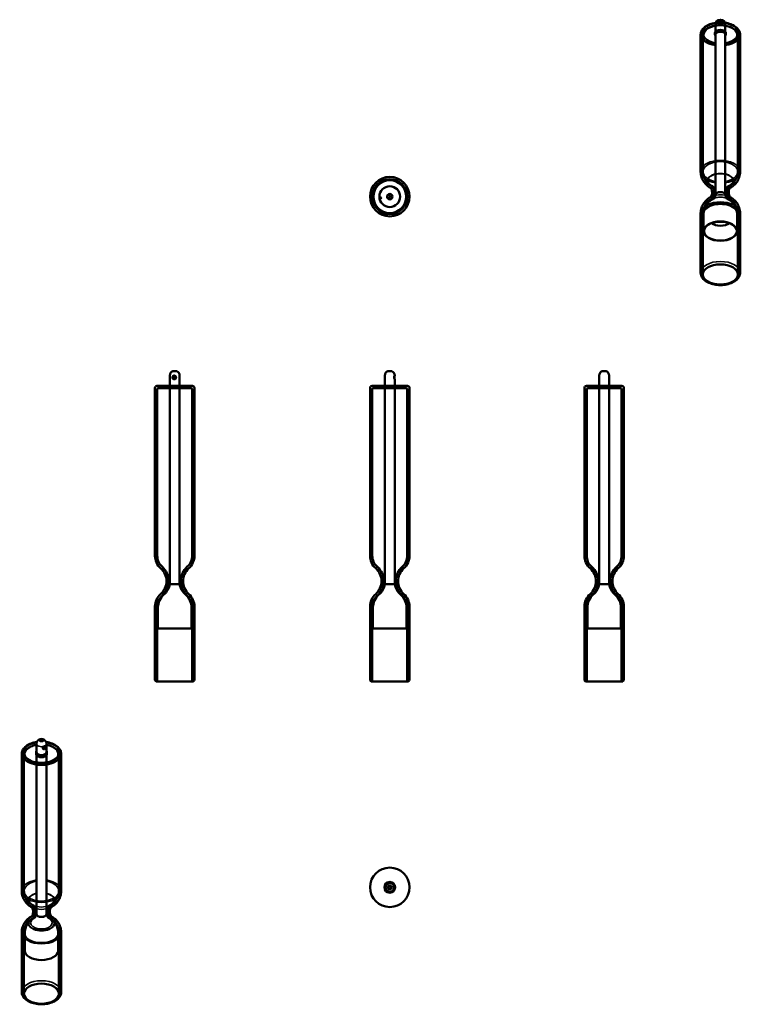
# Model space of a CAD drawing. Header units: millimetres. Extents: x 58 to 790, y 85 to 1083.
import ezdxf

# ---------------------------------------------------------------- set-up
doc = ezdxf.new("R2010")
doc.units = ezdxf.units.MM
doc.header["$LTSCALE"] = 4
doc.layers.add('Visibile (ISO)', color=7, linetype='Continuous', lineweight=50)
doc.layers.add('Visibile sottile (ISO)', color=7, linetype='Continuous', lineweight=35)

msp = doc.modelspace()

# ---------------------------------------------------------------- linework, layer by layer
at = {"layer": 'Visibile (ISO)'}
for p, q in [((762.51, 1067.54), (762.51, 1069.42)), ((763.01, 1069.42), (763.01, 1077.92)), ((763.01, 1069.42), (763.01, 905.47)), ((773.01, 1069.42), (773.01, 1077.92)), ((773.01, 1069.42), (773.01, 905.47)), ((773.51, 1067.54), (773.51, 1069.42)), ((748.01, 928.78), (748.01, 1067.79)), ((750.31, 928.78), (750.31, 1066.72)), ((785.71, 928.78), (785.71, 1066.72)), ((788.01, 928.78), (788.01, 1067.79)), ((748.01, 826.3), (748.01, 886.72)), ((750.31, 824.67), (750.31, 886.72)), ((751.01, 886), (751.01, 868.56)), ((785.01, 886), (785.01, 868.56)), ((785.71, 824.67), (785.71, 886.72)), ((788.01, 826.3), (788.01, 886.72)), ((210.07, 711.7), (210.07, 722.11)), ((217.05, 726.7), (213.09, 726.7)), ((213.53, 720.18), (215.36, 720.96)), ((213.53, 720.18), (213.75, 720.18)), ((213.84, 719.44), (213.53, 720.18)), ((213.75, 720.18), (215.39, 720.88)), ((214.03, 719.52), (213.75, 720.18)), ((215.67, 720.22), (213.84, 719.44)), ((215.36, 720.96), (215.67, 720.22)), ((220.07, 711.7), (220.07, 722.11)), ((427.97, 711.7), (427.97, 722.11)), ((434.95, 726.7), (430.99, 726.7)), ((437.97, 721.98), (437.97, 722.11)), ((645.22, 711.7), (645.22, 722.11)), ((652.2, 726.7), (648.23, 726.7)), ((655.22, 711.7), (655.22, 722.11)), ((195.07, 539.46), (195.07, 709.7)), ((233.07, 711.7), (197.07, 711.7)), ((231.77, 709.4), (198.37, 709.4)), ((209.57, 711.7), (220.57, 711.7)), ((209.57, 709.4), (209.57, 711.7)), ((220.57, 709.4), (209.57, 709.4)), ((220.07, 711.7), (210.07, 711.7)), ((210.07, 711.7), (220.07, 711.7)), ((210.07, 711.7), (210.07, 510.7)), ((220.07, 711.7), (220.07, 510.7)), ((220.57, 709.4), (220.57, 711.7)), ((235.07, 539.46), (235.07, 709.7)), ((412.97, 539.46), (412.97, 709.7)), ((450.97, 711.7), (414.97, 711.7)), ((449.67, 709.4), (416.27, 709.4)), ((427.47, 711.7), (438.47, 711.7)), ((427.47, 709.4), (427.47, 711.7)), ((438.47, 709.4), (427.47, 709.4)), ((437.97, 711.7), (427.97, 711.7)), ((427.97, 711.7), (437.97, 711.7)), ((427.97, 711.7), (427.97, 510.7)), ((437.97, 711.7), (437.97, 718.41)), ((437.97, 711.7), (437.97, 510.7)), ((438.47, 709.4), (438.47, 711.7)), ((452.97, 539.46), (452.97, 709.7)), ((630.22, 539.46), (630.22, 709.7)), ((668.22, 711.7), (632.22, 711.7)), ((666.92, 709.4), (633.52, 709.4)), ((644.72, 711.7), (655.72, 711.7)), ((644.72, 709.4), (644.72, 711.7)), ((655.72, 709.4), (644.72, 709.4)), ((655.22, 711.7), (645.22, 711.7)), ((645.22, 711.7), (655.22, 711.7)), ((645.22, 711.7), (645.22, 510.7)), ((655.22, 711.7), (655.22, 510.7)), ((655.72, 709.4), (655.72, 711.7)), ((670.22, 539.46), (670.22, 709.7)), ((197.37, 539.46), (197.37, 708.4)), ((232.77, 539.46), (232.77, 708.4)), ((415.27, 539.46), (415.27, 708.4)), ((450.67, 539.46), (450.67, 708.4)), ((632.52, 539.46), (632.52, 708.4)), ((667.92, 539.46), (667.92, 708.4)), ((210.07, 510.7), (220.07, 510.7)), ((220.07, 510.7), (210.07, 510.7)), ((427.97, 510.7), (437.97, 510.7)), ((437.97, 510.7), (427.97, 510.7)), ((645.22, 510.7), (655.22, 510.7)), ((655.22, 510.7), (645.22, 510.7)), ((195.07, 413.94), (195.07, 487.94)), ((197.37, 411.94), (197.37, 487.94)), ((198.07, 487.05), (198.07, 465.7)), ((232.07, 487.05), (232.07, 465.7)), ((232.77, 411.94), (232.77, 487.94)), ((235.07, 413.94), (235.07, 487.94)), ((412.97, 413.94), (412.97, 487.94)), ((415.27, 411.94), (415.27, 487.94)), ((415.97, 487.05), (415.97, 465.7)), ((449.97, 487.05), (449.97, 465.7)), ((450.67, 411.94), (450.67, 487.94)), ((452.97, 413.94), (452.97, 487.94)), ((630.22, 413.94), (630.22, 487.94)), ((632.52, 411.94), (632.52, 487.94)), ((633.22, 487.05), (633.22, 465.7)), ((667.22, 487.05), (667.22, 465.7)), ((667.92, 411.94), (667.92, 487.94)), ((670.22, 413.94), (670.22, 487.94)), ((198.07, 465.7), (232.07, 465.7)), ((415.97, 465.7), (449.97, 465.7)), ((633.22, 465.7), (667.22, 465.7)), ((233.07, 411.94), (197.07, 411.94)), ((232.77, 411.94), (197.37, 411.94)), ((450.97, 411.94), (414.97, 411.94)), ((450.67, 411.94), (415.27, 411.94)), ((668.22, 411.94), (632.22, 411.94)), ((667.92, 411.94), (632.52, 411.94)), ((74.52, 338.4), (74.52, 340.28)), ((75.02, 340.28), (75.02, 348.78)), ((75.02, 340.28), (75.02, 176.16)), ((81.83, 344.9), (83.27, 346.2)), ((82.07, 344.41), (81.83, 344.9)), ((83.51, 345.71), (82.07, 344.41)), ((83.51, 345.71), (83.08, 346.02)), ((83.27, 346.2), (83.51, 345.71)), ((85.02, 340.28), (85.02, 348.78)), ((85.02, 340.28), (85.02, 176.16)), ((85.52, 338.4), (85.52, 340.28)), ((60.02, 199.64), (60.02, 338.64)), ((62.32, 199.64), (62.32, 337.58)), ((97.72, 199.64), (97.72, 337.58)), ((100.02, 199.64), (100.02, 338.64)), ((433.05, 201.83), (433.07, 201.95)), ((433.05, 201.83), (433.22, 201.61)), ((433.37, 204.69), (433.39, 204.81)), ((433.39, 204.81), (433.6, 204.98)), ((433.58, 202.09), (433.54, 201.69)), ((433.89, 204.83), (433.86, 204.53)), ((60.02, 97.16), (60.02, 157.58)), ((62.32, 95.53), (62.32, 157.58)), ((63.02, 156.86), (63.02, 139.42)), ((97.02, 156.86), (97.02, 139.42)), ((97.72, 95.53), (97.72, 157.58)), ((100.02, 97.16), (100.02, 157.58))]:
    msp.add_line(p, q, dxfattribs=at)
for centre, radius in [((432.97, 903.53), 20), ((432.97, 903.53), 17.7), ((432.97, 903.53), 17), ((432.97, 903.53), 16.6), ((432.97, 903.53), 10.5), ((424.06, 902.26), 0.5), ((432.97, 903.53), 2.8), ((432.96, 904.53), 0.65), ((432.99, 902.53), 0.65), ((432.97, 203.34), 20), ((432.97, 203.34), 5.5), ((432.97, 203.34), 5), ((432.97, 203.34), 4.5), ((432.97, 203.34), 2), ((432.97, 203.34), 1.98), ((432.97, 203.34), 1.75), ((432.97, 203.34), 1.4)]:
    msp.add_circle(centre, radius, dxfattribs=at)
for centre, radius, start, end in [((768.01, 1077.92), 5, 0, 180), ((768.01, 886), 17, 110.67239, 180), ((768.01, 886), 17, 0, 69.32761), ((215.07, 722.11), 5, 113.3524, 180), ((215.07, 722.11), 5, 0, 66.6476), ((432.97, 722.11), 5, 113.3524, 180), ((432.97, 722.11), 5, 0, 66.6476), ((650.22, 722.11), 5, 113.3524, 180), ((650.22, 722.11), 5, 0, 66.6476), ((197.07, 709.7), 2, 90, 180), ((198.37, 708.4), 1, 90, 180), ((231.77, 708.4), 1, 0, 90), ((233.07, 709.7), 2, 0, 90), ((414.97, 709.7), 2, 90, 180), ((416.27, 708.4), 1, 90, 180), ((449.67, 708.4), 1, 0, 90), ((450.97, 709.7), 2, 0, 90), ((632.22, 709.7), 2, 90, 180), ((633.52, 708.4), 1, 90, 180), ((666.92, 708.4), 1, 0, 90), ((668.22, 709.7), 2, 0, 90), ((212.07, 539.46), 17, 180, 228.48694), ((212.07, 539.46), 14.7, 180, 228.48694), ((218.07, 539.46), 14.7, 311.51306, 0), ((218.07, 539.46), 17, 311.51306, 0), ((429.97, 539.46), 17, 180, 228.48694), ((429.97, 539.46), 14.7, 180, 228.48694), ((435.97, 539.46), 14.7, 311.51306, 0), ((435.97, 539.46), 17, 311.51306, 0), ((647.22, 539.46), 17, 180, 228.48694), ((647.22, 539.46), 14.7, 180, 228.48694), ((653.22, 539.46), 14.7, 311.51306, 0), ((653.22, 539.46), 17, 311.51306, 0), ((189.27, 513.7), 17.4, 311.51306, 48.48694), ((189.27, 513.7), 19.7, 311.51306, 48.48694), ((240.87, 513.7), 19.7, 131.51306, 228.48694), ((240.87, 513.7), 17.4, 131.51306, 228.48694), ((407.17, 513.7), 17.4, 311.51306, 48.48694), ((407.17, 513.7), 19.7, 311.51306, 48.48694), ((458.77, 513.7), 19.7, 131.51306, 228.48694), ((458.77, 513.7), 17.4, 131.51306, 228.48694), ((624.42, 513.7), 17.4, 311.51306, 48.48694), ((624.42, 513.7), 19.7, 311.51306, 48.48694), ((676.02, 513.7), 19.7, 131.51306, 228.48694), ((676.02, 513.7), 17.4, 131.51306, 228.48694), ((192.87, 513.33), 17.4, 310.18847, 351.30103), ((237.27, 513.33), 17.4, 188.69897, 229.81153), ((410.78, 513.33), 17.4, 310.18847, 351.30103), ((455.17, 513.33), 17.4, 188.69897, 229.81153), ((628.02, 513.33), 17.4, 310.18847, 351.30103), ((672.41, 513.33), 17.4, 188.69897, 229.81153), ((212.07, 487.94), 17, 131.51306, 180), ((215.07, 487.05), 17, 130.18847, 180), ((215.07, 487.05), 17, 0, 49.81153), ((218.07, 487.94), 17, 0, 48.48694), ((429.97, 487.94), 17, 131.51306, 180), ((432.97, 487.05), 17, 130.18847, 180), ((432.97, 487.05), 17, 0, 49.81153), ((435.97, 487.94), 17, 0, 48.48694), ((647.22, 487.94), 17, 131.51306, 180), ((650.22, 487.05), 17, 130.18847, 180), ((650.22, 487.05), 17, 0, 49.81153), ((653.22, 487.94), 17, 0, 48.48694), ((212.07, 487.94), 14.7, 131.51306, 180), ((218.07, 487.94), 14.7, 0, 48.48694), ((429.97, 487.94), 14.7, 131.51306, 180), ((435.97, 487.94), 14.7, 0, 48.48694), ((647.22, 487.94), 14.7, 131.51306, 180), ((653.22, 487.94), 14.7, 0, 48.48694), ((197.07, 413.94), 2, 180, 270), ((233.07, 413.94), 2, 270, 0), ((414.97, 413.94), 2, 180, 270), ((450.97, 413.94), 2, 270, 0), ((632.22, 413.94), 2, 180, 270), ((668.22, 413.94), 2, 270, 0), ((80.02, 348.78), 5, 0, 180), ((80.02, 156.86), 17, 114.26049, 180), ((80.02, 156.86), 17, 0, 65.73951)]:
    msp.add_arc(centre, radius, start, end, dxfattribs=at)
for centre, major_axis, ratio, start_param, end_param in [((768.01, 1069.42), (5.5, 0), 0.57735, 5.853486, 9.854478), ((768.01, 1067.54), (-5.5, 0), 0.57735, 2.711893, 6.712885), ((768.01, 1069.42), (-5, 0), 0.57735, 3.141593, 6.283185), ((768.01, 1069.42), (5, 0), 0.57735, 0, 3.141593), ((768.01, 905.3), (5, 0), 0.57735, 0.108402, 3.033191), ((768.01, 905.3), (-5, 0), 0.57735, 3.249994, 6.174784), ((768.01, 879.99), (-10.5, 0), 0.57735, 0.576649, 2.564944), ((80.02, 340.28), (5.5, 0), 0.57735, 2.711893, 6.712885), ((80.02, 338.4), (-5.5, 0), 0.57735, 5.853486, 9.854478), ((80.02, 340.28), (-5, 0), 0.57735, 0, 3.141593), ((80.02, 340.28), (5, 0), 0.57735, 3.141593, 6.283185), ((432.97, 203.34), (-1.3, -0.75), 0.666667, 5.780633, 6.785738), ((432.97, 203.34), (-1.3, -0.75), 0.666667, 2.63904, 3.644145), ((80.02, 176.16), (-5, 0), 0.57735, 0, 3.141593), ((80.02, 176.16), (5, 0), 0.57735, 3.141593, 6.283185), ((80.02, 139.42), (17, 0), 0.57735, 3.141593, 6.283185)]:
    msp.add_ellipse(centre, major_axis=major_axis, ratio=ratio, start_param=start_param, end_param=end_param, dxfattribs=at)
for centre, major_axis in [((768.01, 868.56), (-17, 0)), ((768.01, 868.56), (-16.6, 0)), ((768.01, 824.67), (17.7, 0)), ((80.02, 352.53), (1.98, 0)), ((80.02, 352.4), (-1.75, 0)), ((80.02, 95.53), (-17.7, 0))]:
    msp.add_ellipse(centre, major_axis=major_axis, ratio=0.57735, dxfattribs=at)
for points, knots in [([(748.01, 1067.79), (748.01, 1069.03), (748.31, 1070.27), (749.45, 1072.66), (750.33, 1073.79), (752.65, 1075.92), (754.15, 1076.89), (757.57, 1078.48), (759.5, 1079.11), (763.57, 1079.95), (765.7, 1080.17), (769.97, 1080.19), (772.1, 1079.99), (776.16, 1079.2), (778.1, 1078.61), (781.6, 1077.04), (783.16, 1076.07), (785.7, 1073.81), (786.69, 1072.53), (787.76, 1070.05), (788.01, 1068.92), (788.01, 1067.79)], [5.497787, 5.497787, 5.497787, 5.497787, 5.767107, 5.767107, 6.059695, 6.059695, 6.387909, 6.387909, 6.72503, 6.72503, 7.059692, 7.059692, 7.392945, 7.392945, 7.727461, 7.727461, 8.064528, 8.064528, 8.393665, 8.393665, 8.63938, 8.63938, 8.63938, 8.63938]), ([(750.31, 1066.72), (750.31, 1067.82), (750.59, 1068.91), (751.66, 1071), (752.49, 1072), (754.63, 1073.83), (755.98, 1074.65), (759.04, 1075.99), (760.76, 1076.51), (764.37, 1077.2), (766.26, 1077.37), (770.03, 1077.36), (771.91, 1077.17), (775.49, 1076.45), (777.19, 1075.92), (780.22, 1074.55), (781.57, 1073.71), (783.74, 1071.79), (784.57, 1070.7), (785.5, 1068.63), (785.71, 1067.68), (785.71, 1066.72)], [5.497787, 5.497787, 5.497787, 5.497787, 5.786216, 5.786216, 6.092481, 6.092481, 6.419047, 6.419047, 6.748556, 6.748556, 7.076503, 7.076503, 7.403752, 7.403752, 7.731764, 7.731764, 8.061313, 8.061313, 8.387332, 8.387332, 8.63938, 8.63938, 8.63938, 8.63938]), ([(759.43, 911.81), (758.55, 912.19), (757.64, 912.66), (755.78, 913.83), (754.83, 914.54), (752.93, 916.31), (751.97, 917.38), (750.23, 919.97), (749.45, 921.5), (748.33, 924.95), (748.01, 926.86), (748.01, 928.78)], [4.5723697, 4.5723697, 4.5723697, 4.5723697, 4.7574532, 4.7574532, 4.9425367, 4.9425367, 5.1276202, 5.1276202, 5.3127037, 5.3127037, 5.4977871, 5.4977871, 5.4977871, 5.4977871]), ([(760.34, 913.92), (759.56, 914.26), (758.76, 914.67), (757.12, 915.71), (756.28, 916.33), (754.61, 917.89), (753.77, 918.82), (752.25, 921.09), (751.56, 922.43), (750.59, 925.44), (750.31, 927.11), (750.31, 928.78)], [4.5723697, 4.5723697, 4.5723697, 4.5723697, 4.7574532, 4.7574532, 4.9425367, 4.9425367, 5.1276202, 5.1276202, 5.3127037, 5.3127037, 5.4977871, 5.4977871, 5.4977871, 5.4977871]), ([(785.71, 928.78), (785.71, 927.11), (785.43, 925.44), (784.45, 922.43), (783.77, 921.09), (782.24, 918.82), (781.41, 917.89), (779.74, 916.33), (778.9, 915.71), (777.26, 914.67), (776.45, 914.26), (775.67, 913.92)], [2.3561945, 2.3561945, 2.3561945, 2.3561945, 2.541278, 2.541278, 2.7263615, 2.7263615, 2.911445, 2.911445, 3.0965285, 3.0965285, 3.2816119, 3.2816119, 3.2816119, 3.2816119]), ([(788.01, 928.78), (788.01, 926.86), (787.69, 924.95), (786.57, 921.5), (785.78, 919.97), (784.04, 917.38), (783.09, 916.31), (781.19, 914.54), (780.23, 913.83), (778.38, 912.66), (777.47, 912.19), (776.59, 911.81)], [2.3561945, 2.3561945, 2.3561945, 2.3561945, 2.541278, 2.541278, 2.7263615, 2.7263615, 2.911445, 2.911445, 3.0965285, 3.0965285, 3.2816119, 3.2816119, 3.2816119, 3.2816119]), ([(759.43, 911.81), (758.91, 912.03), (758.52, 912.25), (758.03, 912.56), (757.92, 912.65), (757.94, 912.63), (758.08, 912.51), (758.54, 911.87), (758.9, 911.28), (759.55, 909.35), (759.71, 907.82), (759.3, 904.99), (758.7, 903.85), (758.06, 902.96), (757.9, 902.84), (757.96, 902.89), (758.12, 903.01), (758.64, 903.32), (758.99, 903.51), (759.43, 903.69)], [4.57237, 4.57237, 4.57237, 4.57237, 4.754649, 4.754649, 4.925587, 4.925587, 5.100412, 5.100412, 5.305882, 5.305882, 5.582393, 5.582393, 5.889378, 5.889378, 6.096428, 6.096428, 6.269251, 6.269251, 6.423205, 6.423205, 6.423205, 6.423205]), ([(760.34, 913.92), (759.96, 914.09), (759.69, 914.24), (759.38, 914.42), (759.35, 914.46), (759.5, 914.33), (759.7, 914.15), (760.32, 913.38), (760.76, 912.71), (761.62, 910.59), (761.96, 908.97), (761.84, 905.62), (761.32, 903.98), (760.29, 902.01), (759.82, 901.49), (759.4, 901.07), (759.34, 901.05), (759.5, 901.16), (759.69, 901.28), (760.09, 901.47), (760.21, 901.53), (760.34, 901.59)], [4.57237, 4.57237, 4.57237, 4.57237, 4.739328, 4.739328, 4.899801, 4.899801, 5.068301, 5.068301, 5.266956, 5.266956, 5.5177, 5.5177, 5.791631, 5.791631, 6.026734, 6.026734, 6.204756, 6.204756, 6.365899, 6.365899, 6.423205, 6.423205, 6.423205, 6.423205]), ([(775.67, 901.59), (776.06, 901.42), (776.33, 901.27), (776.63, 901.08), (776.67, 901.05), (776.52, 901.18), (776.31, 901.36), (775.7, 902.13), (775.26, 902.8), (774.4, 904.91), (774.06, 906.53), (774.18, 909.89), (774.7, 911.52), (775.73, 913.49), (776.2, 914.01), (776.62, 914.43), (776.68, 914.46), (776.52, 914.35), (776.33, 914.23), (775.92, 914.03), (775.8, 913.98), (775.67, 913.92)], [1.430777, 1.430777, 1.430777, 1.430777, 1.597736, 1.597736, 1.758208, 1.758208, 1.926708, 1.926708, 2.125364, 2.125364, 2.376107, 2.376107, 2.650039, 2.650039, 2.885142, 2.885142, 3.063163, 3.063163, 3.224306, 3.224306, 3.281612, 3.281612, 3.281612, 3.281612]), ([(776.59, 903.69), (777.11, 903.47), (777.5, 903.26), (777.98, 902.95), (778.1, 902.85), (778.07, 902.87), (777.94, 902.99), (777.47, 903.63), (777.12, 904.22), (776.47, 906.15), (776.3, 907.68), (776.72, 910.51), (777.32, 911.66), (777.96, 912.55), (778.11, 912.67), (778.05, 912.62), (777.9, 912.5), (777.37, 912.18), (777.03, 912), (776.59, 911.81)], [1.430777, 1.430777, 1.430777, 1.430777, 1.613057, 1.613057, 1.783994, 1.783994, 1.958819, 1.958819, 2.164289, 2.164289, 2.4408, 2.4408, 2.747785, 2.747785, 2.954835, 2.954835, 3.127658, 3.127658, 3.281612, 3.281612, 3.281612, 3.281612]), ([(748.01, 886.72), (748.01, 888.64), (748.33, 890.56), (749.45, 894.01), (750.23, 895.54), (751.97, 898.12), (752.93, 899.19), (754.83, 900.96), (755.78, 901.67), (757.64, 902.85), (758.55, 903.31), (759.43, 903.69)], [5.4977871, 5.4977871, 5.4977871, 5.4977871, 5.6828706, 5.6828706, 5.8679541, 5.8679541, 6.0530376, 6.0530376, 6.2381211, 6.2381211, 6.4232046, 6.4232046, 6.4232046, 6.4232046]), ([(750.31, 886.72), (750.31, 888.4), (750.59, 890.07), (751.56, 893.08), (752.25, 894.41), (753.77, 896.68), (754.61, 897.62), (756.28, 899.17), (757.12, 899.8), (758.76, 900.83), (759.56, 901.25), (760.34, 901.59)], [5.4977871, 5.4977871, 5.4977871, 5.4977871, 5.6828706, 5.6828706, 5.8679541, 5.8679541, 6.0530376, 6.0530376, 6.2381211, 6.2381211, 6.4232046, 6.4232046, 6.4232046, 6.4232046]), ([(761.02, 901.5), (761.06, 901.53), (761.11, 901.58), (761.37, 901.85), (761.67, 902.21), (762.32, 903.33), (762.66, 904.08), (762.95, 905.19), (763, 905.4), (763.04, 905.62)], [1.0501251, 1.0501251, 1.0501251, 1.0501251, 1.0936404, 1.0936404, 1.2703483, 1.2703483, 1.4470562, 1.4470562, 1.4873562, 1.4873562, 1.4873562, 1.4873562]), ([(772.98, 905.62), (773.16, 904.66), (773.47, 903.82), (774.12, 902.54), (774.46, 902.09), (774.82, 901.67), (774.92, 901.57), (774.99, 901.5)], [4.8457523, 4.8457523, 4.8457523, 4.8457523, 5.0224601, 5.0224601, 5.199168, 5.199168, 5.2829834, 5.2829834, 5.2829834, 5.2829834]), ([(775.67, 901.59), (776.45, 901.25), (777.26, 900.83), (778.9, 899.8), (779.74, 899.17), (781.41, 897.62), (782.24, 896.68), (783.77, 894.41), (784.45, 893.08), (785.43, 890.07), (785.71, 888.4), (785.71, 886.72)], [1.430777, 1.430777, 1.430777, 1.430777, 1.6158605, 1.6158605, 1.800944, 1.800944, 1.9860275, 1.9860275, 2.171111, 2.171111, 2.3561945, 2.3561945, 2.3561945, 2.3561945]), ([(776.59, 903.69), (777.47, 903.31), (778.38, 902.85), (780.23, 901.67), (781.19, 900.96), (783.09, 899.19), (784.04, 898.12), (785.78, 895.54), (786.57, 894.01), (787.69, 890.56), (788.01, 888.64), (788.01, 886.72)], [1.430777, 1.430777, 1.430777, 1.430777, 1.6158605, 1.6158605, 1.800944, 1.800944, 1.9860275, 1.9860275, 2.171111, 2.171111, 2.3561945, 2.3561945, 2.3561945, 2.3561945]), ([(788.01, 826.3), (788.01, 825.06), (787.71, 823.82), (786.57, 821.43), (785.69, 820.29), (783.37, 818.16), (781.87, 817.2), (778.45, 815.6), (776.52, 814.98), (772.45, 814.14), (770.32, 813.92), (766.05, 813.9), (763.92, 814.09), (759.85, 814.88), (757.92, 815.48), (754.42, 817.04), (752.85, 818.01), (750.32, 820.27), (749.33, 821.56), (748.26, 824.03), (748.01, 825.16), (748.01, 826.3)], [2.356194, 2.356194, 2.356194, 2.356194, 2.625515, 2.625515, 2.918102, 2.918102, 3.246316, 3.246316, 3.583438, 3.583438, 3.918099, 3.918099, 4.251353, 4.251353, 4.585869, 4.585869, 4.922935, 4.922935, 5.252072, 5.252072, 5.497787, 5.497787, 5.497787, 5.497787]), ([(216.4, 720.2), (216.4, 720.45), (216.34, 720.72), (216.14, 721.17), (216, 721.37), (215.74, 721.62), (215.63, 721.71), (215.28, 721.92), (215.02, 722.02), (214.42, 722.1), (214.07, 722.05), (213.55, 721.81), (213.37, 721.68), (213.15, 721.44), (213.07, 721.35), (212.85, 720.99), (212.75, 720.69), (212.69, 720.12), (212.72, 719.84), (212.92, 719.22), (213.13, 718.92), (213.62, 718.54), (213.86, 718.43), (214.44, 718.3), (214.77, 718.32), (215.3, 718.49), (215.49, 718.59), (215.86, 718.87), (216.02, 719.05), (216.25, 719.45), (216.32, 719.64), (216.39, 719.96), (216.4, 720.08), (216.4, 720.2)], [-0.9847111, -0.9847111, -0.9847111, -0.9847111, -0.9197118, -0.9197118, -0.8615968, -0.8615968, -0.8250825, -0.8250825, -0.7602959, -0.7602959, -0.6723064, -0.6723064, -0.6154698, -0.6154698, -0.5842609, -0.5842609, -0.5086066, -0.5086066, -0.4398278, -0.4398278, -0.3464064, -0.3464064, -0.2800093, -0.2800093, -0.1964652, -0.1964652, -0.1440548, -0.1440548, -0.0800305, -0.0800305, -0.0307809, -0.0307809, 0, 0, 0, 0]), ([(216.18, 720.2), (216.18, 720.09), (216.17, 719.98), (216.11, 719.69), (216.04, 719.52), (215.83, 719.17), (215.68, 719.02), (215.36, 718.79), (215.19, 718.7), (214.75, 718.57), (214.49, 718.55), (214, 718.66), (213.79, 718.75), (213.37, 719.06), (213.17, 719.32), (212.97, 719.88), (212.94, 720.13), (213, 720.64), (213.1, 720.91), (213.31, 721.22), (213.37, 721.3), (213.58, 721.5), (213.74, 721.61), (214.18, 721.81), (214.46, 721.84), (214.96, 721.78), (215.18, 721.71), (215.48, 721.53), (215.58, 721.46), (215.81, 721.24), (215.94, 721.07), (216.13, 720.67), (216.18, 720.43), (216.18, 720.2)], [0, 0, 0, 0, 0.0307809, 0.0307809, 0.0800305, 0.0800305, 0.1440548, 0.1440548, 0.1964652, 0.1964652, 0.2800093, 0.2800093, 0.3464064, 0.3464064, 0.4398278, 0.4398278, 0.5086066, 0.5086066, 0.5842609, 0.5842609, 0.6154698, 0.6154698, 0.6723064, 0.6723064, 0.7602959, 0.7602959, 0.8250825, 0.8250825, 0.8615968, 0.8615968, 0.9197118, 0.9197118, 0.9847111, 0.9847111, 0.9847111, 0.9847111]), ([(437.79, 720.2), (437.79, 720.45), (437.81, 720.72), (437.86, 721.17), (437.89, 721.37), (437.93, 721.62), (437.94, 721.71), (437.97, 721.92), (437.98, 722.02), (437.94, 722.1), (437.88, 722.05), (437.74, 721.81), (437.68, 721.68), (437.59, 721.44), (437.56, 721.35), (437.45, 720.99), (437.4, 720.69), (437.37, 720.12), (437.39, 719.84), (437.49, 719.22), (437.59, 718.92), (437.76, 718.54), (437.83, 718.43), (437.94, 718.3), (437.97, 718.32), (437.97, 718.49), (437.96, 718.59), (437.91, 718.87), (437.88, 719.05), (437.83, 719.45), (437.81, 719.64), (437.79, 719.96), (437.79, 720.08), (437.79, 720.2)], [-0.9847111, -0.9847111, -0.9847111, -0.9847111, -0.9197118, -0.9197118, -0.8615968, -0.8615968, -0.8250825, -0.8250825, -0.7602959, -0.7602959, -0.6723064, -0.6723064, -0.6154698, -0.6154698, -0.5842609, -0.5842609, -0.5086066, -0.5086066, -0.4398278, -0.4398278, -0.3464064, -0.3464064, -0.2800093, -0.2800093, -0.1964652, -0.1964652, -0.1440548, -0.1440548, -0.0800305, -0.0800305, -0.0307809, -0.0307809, 0, 0, 0, 0]), ([(437.72, 721.76), (437.72, 721.72), (437.72, 721.67), (437.71, 721.53), (437.7, 721.46), (437.67, 721.24), (437.65, 721.07), (437.62, 720.67), (437.6, 720.43), (437.6, 720.2)], [0.7828158, 0.7828158, 0.7828158, 0.7828158, 0.8250825, 0.8250825, 0.8615968, 0.8615968, 0.9197118, 0.9197118, 0.9847111, 0.9847111, 0.9847111, 0.9847111]), ([(437.6, 720.2), (437.6, 720.09), (437.61, 719.98), (437.62, 719.69), (437.63, 719.52), (437.67, 719.17), (437.69, 719.02), (437.72, 718.79), (437.72, 718.7), (437.72, 718.65), (437.72, 718.64), (437.72, 718.64)], [0, 0, 0, 0, 0.0307809, 0.0307809, 0.0800305, 0.0800305, 0.1440548, 0.1440548, 0.1964652, 0.1964652, 0.2018953, 0.2018953, 0.2018953, 0.2018953]), ([(75.41, 350.71), (74.9, 350.64), (74.4, 350.55), (71.86, 350.06), (69.93, 349.47), (66.43, 347.9), (64.87, 346.93), (62.33, 344.67), (61.34, 343.39), (60.27, 340.91), (60.02, 339.78), (60.02, 338.64)], [5.740579, 5.740579, 5.740579, 5.740579, 5.822149, 5.822149, 6.156665, 6.156665, 6.493732, 6.493732, 6.822868, 6.822868, 7.068583, 7.068583, 7.068583, 7.068583]), ([(100.02, 338.64), (100.02, 339.89), (99.72, 341.13), (98.58, 343.52), (97.7, 344.65), (95.38, 346.78), (93.88, 347.74), (90.46, 349.34), (88.53, 349.97), (85.88, 350.51), (85.26, 350.62), (84.63, 350.71)], [3.926991, 3.926991, 3.926991, 3.926991, 4.196311, 4.196311, 4.488899, 4.488899, 4.817112, 4.817112, 5.154234, 5.154234, 5.254996, 5.254996, 5.254996, 5.254996]), ([(75.02, 347.8), (74.79, 347.76), (74.56, 347.71), (72.54, 347.31), (70.84, 346.78), (67.81, 345.41), (66.46, 344.57), (64.29, 342.64), (63.46, 341.56), (62.53, 339.49), (62.32, 338.54), (62.32, 337.58)], [5.79109, 5.79109, 5.79109, 5.79109, 5.832956, 5.832956, 6.160967, 6.160967, 6.490517, 6.490517, 6.816535, 6.816535, 7.068583, 7.068583, 7.068583, 7.068583]), ([(84.37, 345.79), (84.37, 346), (84.34, 346.19), (84.23, 346.46), (84.15, 346.55), (84, 346.63), (83.93, 346.65), (83.71, 346.67), (83.53, 346.64), (83.08, 346.48), (82.79, 346.32), (82.32, 345.97), (82.15, 345.81), (81.92, 345.56), (81.85, 345.47), (81.62, 345.13), (81.51, 344.86), (81.45, 344.39), (81.48, 344.17), (81.7, 343.7), (81.92, 343.5), (82.38, 343.32), (82.6, 343.3), (83.09, 343.38), (83.35, 343.52), (83.72, 343.87), (83.84, 344.04), (84.07, 344.43), (84.17, 344.67), (84.29, 345.1), (84.33, 345.3), (84.36, 345.59), (84.37, 345.69), (84.37, 345.79)], [-0.9847111, -0.9847111, -0.9847111, -0.9847111, -0.9197118, -0.9197118, -0.8615968, -0.8615968, -0.8250825, -0.8250825, -0.7602959, -0.7602959, -0.6723064, -0.6723064, -0.6154698, -0.6154698, -0.5842609, -0.5842609, -0.5086066, -0.5086066, -0.4398278, -0.4398278, -0.3464064, -0.3464064, -0.2800093, -0.2800093, -0.1964652, -0.1964652, -0.1440548, -0.1440548, -0.0800305, -0.0800305, -0.0307809, -0.0307809, 0, 0, 0, 0]), ([(84.08, 345.78), (84.08, 345.69), (84.08, 345.6), (84.04, 345.33), (84, 345.16), (83.88, 344.77), (83.79, 344.58), (83.58, 344.24), (83.47, 344.11), (83.15, 343.82), (82.95, 343.71), (82.54, 343.63), (82.36, 343.64), (81.96, 343.78), (81.76, 343.94), (81.56, 344.35), (81.53, 344.55), (81.59, 344.98), (81.69, 345.23), (81.84, 345.46), (81.85, 345.47), (81.86, 345.48)], [0, 0, 0, 0, 0.0307809, 0.0307809, 0.0800305, 0.0800305, 0.1440548, 0.1440548, 0.1964652, 0.1964652, 0.2800093, 0.2800093, 0.3464064, 0.3464064, 0.4398278, 0.4398278, 0.5086066, 0.5086066, 0.5842609, 0.5842609, 0.5889499, 0.5889499, 0.5889499, 0.5889499]), ([(82.74, 346.27), (82.88, 346.35), (83.02, 346.42), (83.31, 346.52), (83.46, 346.55), (83.66, 346.54), (83.72, 346.52), (83.86, 346.45), (83.94, 346.38), (84.05, 346.14), (84.08, 345.97), (84.08, 345.78)], [0.7077209, 0.7077209, 0.7077209, 0.7077209, 0.7602959, 0.7602959, 0.8250825, 0.8250825, 0.8615968, 0.8615968, 0.9197118, 0.9197118, 0.9847111, 0.9847111, 0.9847111, 0.9847111]), ([(97.72, 337.58), (97.72, 338.68), (97.44, 339.77), (96.37, 341.86), (95.54, 342.86), (93.4, 344.69), (92.05, 345.51), (88.99, 346.85), (87.27, 347.37), (85.32, 347.75), (85.17, 347.77), (85.02, 347.8)], [3.926991, 3.926991, 3.926991, 3.926991, 4.21542, 4.21542, 4.521685, 4.521685, 4.848251, 4.848251, 5.177759, 5.177759, 5.204485, 5.204485, 5.204485, 5.204485]), ([(60.02, 199.64), (60.02, 197.72), (60.34, 195.8), (61.46, 192.36), (62.24, 190.83), (63.98, 188.24), (64.94, 187.17), (66.84, 185.4), (67.8, 184.69), (69.65, 183.52), (70.56, 183.05), (71.44, 182.67)], [0.7853982, 0.7853982, 0.7853982, 0.7853982, 0.9704817, 0.9704817, 1.1555651, 1.1555651, 1.3406486, 1.3406486, 1.5257321, 1.5257321, 1.7108156, 1.7108156, 1.7108156, 1.7108156]), ([(62.32, 199.64), (62.32, 197.97), (62.6, 196.29), (63.58, 193.29), (64.26, 191.95), (65.78, 189.68), (66.62, 188.75), (68.29, 187.19), (69.13, 186.57), (70.77, 185.53), (71.57, 185.12), (72.36, 184.78)], [0.7853982, 0.7853982, 0.7853982, 0.7853982, 0.9704817, 0.9704817, 1.1555651, 1.1555651, 1.3406486, 1.3406486, 1.5257321, 1.5257321, 1.7108156, 1.7108156, 1.7108156, 1.7108156]), ([(87.69, 184.78), (88.47, 185.12), (89.27, 185.53), (90.91, 186.57), (91.75, 187.19), (93.42, 188.75), (94.26, 189.68), (95.78, 191.95), (96.46, 193.29), (97.44, 196.29), (97.72, 197.97), (97.72, 199.64)], [3.0015734, 3.0015734, 3.0015734, 3.0015734, 3.1866568, 3.1866568, 3.3717403, 3.3717403, 3.5568238, 3.5568238, 3.7419073, 3.7419073, 3.9269908, 3.9269908, 3.9269908, 3.9269908]), ([(88.6, 182.67), (89.48, 183.05), (90.39, 183.52), (92.25, 184.69), (93.2, 185.4), (95.1, 187.17), (96.06, 188.24), (97.8, 190.83), (98.58, 192.36), (99.7, 195.8), (100.02, 197.72), (100.02, 199.64)], [3.0015734, 3.0015734, 3.0015734, 3.0015734, 3.1866568, 3.1866568, 3.3717403, 3.3717403, 3.5568238, 3.5568238, 3.7419073, 3.7419073, 3.9269908, 3.9269908, 3.9269908, 3.9269908]), ([(431.57, 203.39), (431.56, 203.36), (431.53, 203.28), (431.5, 203.17), (431.48, 203.04), (431.48, 202.93), (431.49, 202.81), (431.51, 202.74), (431.53, 202.67), (431.55, 202.62), (431.57, 202.56), (431.6, 202.52), (431.63, 202.47), (431.67, 202.43), (431.72, 202.37), (431.77, 202.32), (431.87, 202.25), (431.96, 202.2), (432.09, 202.16), (432.2, 202.13), (432.28, 202.11), (432.31, 202.11)], [2.423096, 2.423096, 2.423096, 2.423096, 2.487094, 2.617994, 2.683444, 2.814343, 2.879793, 2.977968, 3.010693, 3.076143, 3.108868, 3.174318, 3.207043, 3.272492, 3.305217, 3.403392, 3.468842, 3.599742, 3.665191, 3.796091, 3.86009, 3.86009, 3.86009, 3.86009]), ([(434.35, 204.15), (434.34, 204.17), (434.32, 204.21), (434.28, 204.26), (434.22, 204.32), (434.17, 204.37), (434.07, 204.44), (433.98, 204.49), (433.85, 204.53), (433.74, 204.56), (433.66, 204.58), (433.63, 204.58)], [0, 0, 0, 0, 0.0654498, 0.1308997, 0.1636246, 0.2617994, 0.3272492, 0.4581489, 0.5235988, 0.6544985, 0.7184969, 0.7184969, 0.7184969, 0.7184969]), ([(434.37, 203.3), (434.38, 203.33), (434.41, 203.41), (434.44, 203.52), (434.46, 203.65), (434.46, 203.76), (434.45, 203.88), (434.44, 203.95), (434.41, 204.02), (434.39, 204.08), (434.37, 204.13), (434.35, 204.15)], [5.5646884, 5.5646884, 5.5646884, 5.5646884, 5.6286868, 5.7595865, 5.8250364, 5.9559361, 6.0213859, 6.1195607, 6.1522856, 6.2177355, 6.2831853, 6.2831853, 6.2831853, 6.2831853]), ([(71.44, 174.55), (70.92, 174.33), (70.53, 174.11), (70.04, 173.81), (69.93, 173.71), (69.95, 173.73), (70.09, 173.85), (70.56, 174.49), (70.91, 175.08), (71.56, 177.01), (71.73, 178.54), (71.31, 181.37), (70.71, 182.51), (70.07, 183.41), (69.92, 183.53), (69.98, 183.48), (70.13, 183.35), (70.66, 183.04), (71, 182.86), (71.44, 182.67)], [6.143166, 6.143166, 6.143166, 6.143166, 6.325446, 6.325446, 6.496383, 6.496383, 6.671208, 6.671208, 6.876678, 6.876678, 7.153189, 7.153189, 7.460174, 7.460174, 7.667224, 7.667224, 7.840047, 7.840047, 7.994001, 7.994001, 7.994001, 7.994001]), ([(72.36, 172.44), (71.97, 172.28), (71.7, 172.13), (71.39, 171.94), (71.36, 171.91), (71.51, 172.04), (71.72, 172.22), (72.33, 172.99), (72.77, 173.66), (73.63, 175.77), (73.97, 177.39), (73.85, 180.75), (73.33, 182.38), (72.3, 184.35), (71.83, 184.87), (71.41, 185.29), (71.35, 185.32), (71.51, 185.21), (71.7, 185.09), (72.11, 184.89), (72.22, 184.84), (72.36, 184.78)], [6.143166, 6.143166, 6.143166, 6.143166, 6.310125, 6.310125, 6.470597, 6.470597, 6.639097, 6.639097, 6.837753, 6.837753, 7.088496, 7.088496, 7.362428, 7.362428, 7.597531, 7.597531, 7.775552, 7.775552, 7.936695, 7.936695, 7.994001, 7.994001, 7.994001, 7.994001]), ([(87.69, 184.78), (88.07, 184.94), (88.34, 185.1), (88.65, 185.28), (88.68, 185.32), (88.53, 185.19), (88.32, 185.01), (87.71, 184.23), (87.27, 183.57), (86.41, 181.45), (86.07, 179.83), (86.19, 176.48), (86.71, 174.84), (87.74, 172.87), (88.21, 172.35), (88.63, 171.93), (88.69, 171.91), (88.53, 172.02), (88.34, 172.14), (87.94, 172.33), (87.82, 172.39), (87.69, 172.44)], [3.001573, 3.001573, 3.001573, 3.001573, 3.168532, 3.168532, 3.329005, 3.329005, 3.497504, 3.497504, 3.69616, 3.69616, 3.946904, 3.946904, 4.220835, 4.220835, 4.455938, 4.455938, 4.63396, 4.63396, 4.795103, 4.795103, 4.852408, 4.852408, 4.852408, 4.852408]), ([(88.6, 182.67), (89.12, 182.89), (89.51, 183.11), (90, 183.41), (90.11, 183.51), (90.09, 183.49), (89.95, 183.37), (89.49, 182.73), (89.13, 182.14), (88.48, 180.21), (88.32, 178.68), (88.73, 175.85), (89.33, 174.71), (89.97, 173.81), (90.13, 173.7), (90.07, 173.75), (89.91, 173.87), (89.39, 174.18), (89.04, 174.36), (88.6, 174.55)], [3.001573, 3.001573, 3.001573, 3.001573, 3.183853, 3.183853, 3.35479, 3.35479, 3.529616, 3.529616, 3.735086, 3.735086, 4.011596, 4.011596, 4.318582, 4.318582, 4.525631, 4.525631, 4.698454, 4.698454, 4.852408, 4.852408, 4.852408, 4.852408]), ([(71.44, 174.55), (70.56, 174.17), (69.65, 173.71), (67.8, 172.53), (66.84, 171.82), (64.94, 170.05), (63.98, 168.98), (62.24, 166.39), (61.46, 164.87), (60.34, 161.42), (60.02, 159.5), (60.02, 157.58)], [6.143166, 6.143166, 6.143166, 6.143166, 6.3282495, 6.3282495, 6.513333, 6.513333, 6.6984165, 6.6984165, 6.8835, 6.8835, 7.0685835, 7.0685835, 7.0685835, 7.0685835]), ([(72.36, 172.44), (71.57, 172.1), (70.77, 171.69), (69.13, 170.66), (68.29, 170.03), (66.62, 168.47), (65.78, 167.54), (64.26, 165.27), (63.58, 163.94), (62.6, 160.93), (62.32, 159.26), (62.32, 157.58)], [6.143166, 6.143166, 6.143166, 6.143166, 6.3282495, 6.3282495, 6.513333, 6.513333, 6.6984165, 6.6984165, 6.8835, 6.8835, 7.0685835, 7.0685835, 7.0685835, 7.0685835]), ([(75.02, 176.32), (74.84, 175.43), (74.54, 174.65), (73.91, 173.4), (73.57, 172.95), (73.08, 172.38), (72.92, 172.25), (72.87, 172.21), (72.87, 172.21), (72.87, 172.21)], [0.1426363, 0.1426363, 0.1426363, 0.1426363, 0.3100711, 0.3100711, 0.486779, 0.486779, 0.6634869, 0.6634869, 0.6933972, 0.6933972, 0.6933972, 0.6933972]), ([(87.17, 172.21), (87.17, 172.21), (87.17, 172.21), (87.17, 172.21), (87.06, 172.29), (86.66, 172.71), (86.36, 173.07), (85.71, 174.19), (85.37, 174.94), (85.09, 176), (85.05, 176.16), (85.02, 176.32)], [2.4981187, 2.4981187, 2.4981187, 2.4981187, 2.5023251, 2.5023251, 2.6644368, 2.6644368, 2.8411446, 2.8411446, 3.0178525, 3.0178525, 3.0488795, 3.0488795, 3.0488795, 3.0488795]), ([(97.72, 157.58), (97.72, 159.26), (97.44, 160.93), (96.46, 163.94), (95.78, 165.27), (94.26, 167.54), (93.42, 168.47), (91.75, 170.03), (90.91, 170.66), (89.27, 171.69), (88.47, 172.1), (87.69, 172.44)], [3.9269908, 3.9269908, 3.9269908, 3.9269908, 4.1120743, 4.1120743, 4.2971578, 4.2971578, 4.4822413, 4.4822413, 4.6673248, 4.6673248, 4.8524083, 4.8524083, 4.8524083, 4.8524083]), ([(100.02, 157.58), (100.02, 159.5), (99.7, 161.42), (98.58, 164.87), (97.8, 166.39), (96.06, 168.98), (95.1, 170.05), (93.2, 171.82), (92.25, 172.53), (90.39, 173.71), (89.48, 174.17), (88.6, 174.55)], [3.9269908, 3.9269908, 3.9269908, 3.9269908, 4.1120743, 4.1120743, 4.2971578, 4.2971578, 4.4822413, 4.4822413, 4.6673248, 4.6673248, 4.8524083, 4.8524083, 4.8524083, 4.8524083]), ([(60.02, 97.16), (60.02, 95.91), (60.32, 94.68), (61.46, 92.29), (62.34, 91.15), (64.66, 89.02), (66.16, 88.06), (69.58, 86.46), (71.51, 85.84), (75.58, 85), (77.71, 84.78), (81.98, 84.76), (84.11, 84.95), (88.18, 85.74), (90.11, 86.34), (93.61, 87.9), (95.18, 88.87), (97.71, 91.13), (98.7, 92.42), (99.77, 94.89), (100.02, 96.02), (100.02, 97.16)], [0.785398, 0.785398, 0.785398, 0.785398, 1.054718, 1.054718, 1.347306, 1.347306, 1.67552, 1.67552, 2.012641, 2.012641, 2.347303, 2.347303, 2.680556, 2.680556, 3.015072, 3.015072, 3.352139, 3.352139, 3.681276, 3.681276, 3.926991, 3.926991, 3.926991, 3.926991])]:
    msp.add_open_spline(points, degree=3, knots=knots, dxfattribs=at)
at = {"layer": 'Visibile sottile (ISO)'}
msp.add_line((84.37, 345.79), (84.08, 345.78), dxfattribs=at)
for centre, major_axis, start_param, end_param in [((768.01, 1067.79), (-20, 0), 1.823477, 7.601301), ((768.01, 1069.42), (-18, 0), 1.852276, 7.572502), ((768.01, 1077.92), (-5, 0), 3.141593, 6.283185), ((768.01, 1066.72), (-17.7, 0), 1.857181, 7.567597), ((768.01, 1067.54), (-16.7, 0), 1.874861, 7.549917), ((768.01, 928.78), (-20, 0), 1.823477, 7.601301), ((768.01, 928.78), (-17.7, 0), 1.857181, 7.567597), ((768.01, 918.39), (-14.27, 0), 1.928846, 7.495932), ((768.01, 919.8), (-12.74, 0), 1.974005, 7.450773), ((768.01, 886.72), (-20, 0), 2.586782, 6.837996), ((768.01, 897.11), (-14.27, 0), 2.957159, 6.467619), ((768.01, 895.71), (-12.74, 0), 3.435528, 5.98925), ((768.01, 896.6), (-10.97, 0), 4.133534, 5.291244), ((768.01, 886.72), (-17.7, 0), 2.859417, 6.565361), ((768.01, 886), (17, 0), 0, 3.141593), ((80.02, 338.64), (-20, 0), 4.959154, 10.748809), ((80.02, 340.28), (-18, 0), 4.98017, 10.727793), ((80.02, 337.58), (-17.7, 0), 4.998774, 10.70919), ((80.02, 338.4), (-16.7, 0), 5.016454, 10.691509), ((80.02, 348.78), (-5, 0), 0, 3.141593), ((80.02, 199.64), (-20, 0), 4.965069, 10.742894), ((80.02, 199.64), (-17.7, 0), 4.998774, 10.70919), ((80.02, 189.25), (-14.27, 0), 5.070439, 10.637525), ((80.02, 190.66), (-12.74, 0), 5.115597, 10.592366), ((80.02, 167.97), (-14.27, 0), 5.082684, 10.62528), ((80.02, 166.57), (-12.74, 0), 5.248234, 10.459729), ((80.02, 167.46), (10.97, 0), 2.263933, 7.160845), ((80.02, 157.58), (-20, 0), 5.537086, 10.170877), ((80.02, 157.58), (-17.7, 0), 5.891344, 9.816619), ((80.02, 156.86), (17, 0), 3.141593, 6.283185)]:
    msp.add_ellipse(centre, major_axis=major_axis, ratio=0.57735, start_param=start_param, end_param=end_param, dxfattribs=at)
for centre, major_axis in [((768.01, 826.3), (-20, 0)), ((768.01, 824.67), (18, 0)), ((80.02, 97.16), (20, 0)), ((80.02, 95.53), (-18, 0))]:
    msp.add_ellipse(centre, major_axis=major_axis, ratio=0.57735, dxfattribs=at)

doc.saveas('drawing.dxf')
